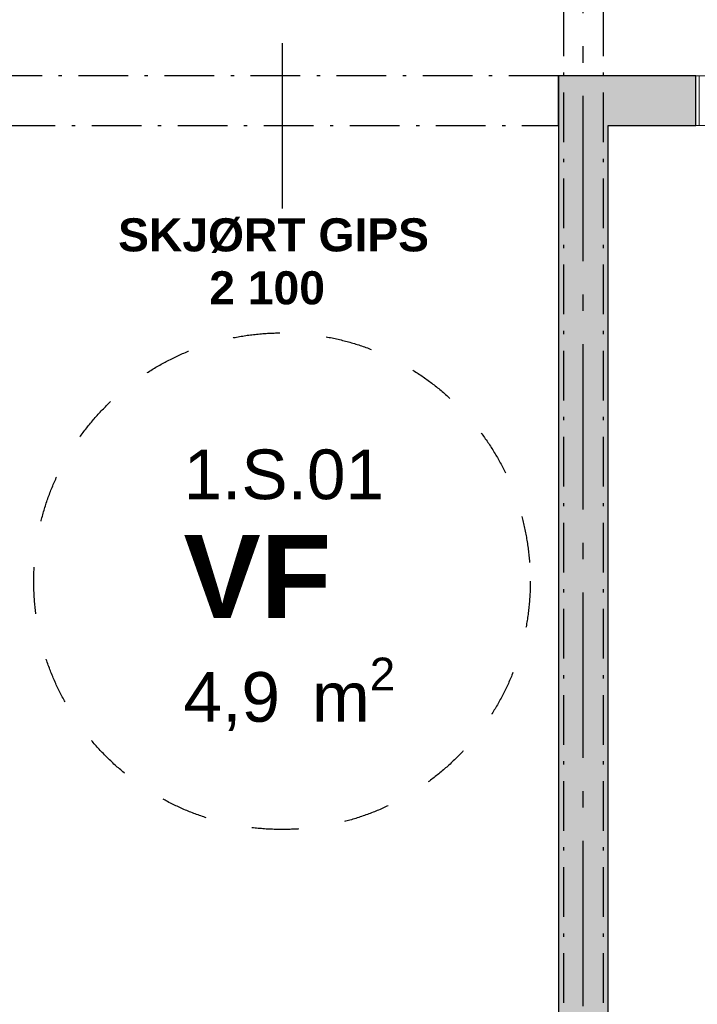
# Model space of a CAD drawing. Header units: millimetres. Extents: x 269 to 62306, y -15633 to 20300.
# Tile 62 of 90: x 30398 to 32445, y 1706 to 4680. Entities that reach past the tile are written whole.
import ezdxf
from ezdxf.enums import TextEntityAlignment as Align

# ---------------------------------------------------------------- set-up
doc = ezdxf.new("R2010")
doc.units = ezdxf.units.MM
doc.header["$LTSCALE"] = 0.5
doc.header["$MEASUREMENT"] = 0
for name, pattern in [('Akselinje', [1500, 1000, -200, 100, -200]), ('Dampsperre', [564.444444, 282.222222, -282.222222]), ('Over snittplan', [520, 300, -100, 20, -100]), ('PLINE', [0])]:
    doc.linetypes.add(name, pattern=pattern)
for name, color, linetype in [('223- Bjelker', 7, 'Continuous'), ('242- Ikke-bærende innervegger (Skravur)(Nye konstruksjoner)', 7, 'Continuous'), ('242- Ikke-bærende innervegger(Nye konstruksjoner)', 7, 'Continuous'), ('244- Vinduer_ dører_ foldevegger(Nye konstruksjoner)', 7, 'Continuous'), ('245- Skjørt tekst', 7, 'Continuous'), ('245- Skjørt(Nye konstruksjoner)', 7, 'Continuous'), ('82-- Modullinjer', 7, 'Continuous'), ('862- M___Nettoareal(Nye konstruksjoner)', 7, 'Continuous'), ('862- M___Nettoareal(Tekst)(Nye konstruksjoner)', 7, 'Continuous'), ('Rullestolsirkler(Nye konstruksjoner)', 7, 'Continuous')]:
    doc.layers.add(name, color=color, linetype=linetype)
doc.layers.add('234- Vinduer_ dører_ porter(Nye konstruksjoner)', color=7, linetype='Continuous', lineweight=0)
doc.styles.add('GENERATED_STYLE_1', font='Arial.ttf')
doc.styles.add('GENERATED_STYLE_2', font='Arial Bold.ttf')

# ---------------------------------------------------------------- blocks, each defined once
blk = doc.blocks.new('VF_1.S.01_27', base_point=(31190, 2983.8))
at = {"layer": '862- M___Nettoareal(Tekst)(Nye konstruksjoner)', "insert": (30892.6, 2753), "char_height": 150, "attachment_point": 1, "style": 'GENERATED_STYLE_1'}
blk.add_mtext('\\A1;{\\pql;\\pt0,100;\\fArial|b0|i0|c0|p0;\\W1.000000;4,9\\fArial|b0|i0|c0|p0;\\W1.000000;\\A1{\\H.66x;\\S^  ;}\\fArial|b0|i0|c0|p0;\\W1.000000; m\\fArial|b0|i0|c0|p0;\\W1.000000;\\A1{\\H.66x;\\S2^  ;}}', dxfattribs=at)
at = {"layer": '862- M___Nettoareal(Tekst)(Nye konstruksjoner)'}
for tag, height, style, p in [('ROOM_NUMBER', 150, 'GENERATED_STYLE_1', (30892.6, 3381.6)), ('ROOM_NAME', 250, 'GENERATED_STYLE_2', (30892.6, 3123))]:
    blk.add_attdef(tag, text='', height=height, dxfattribs=dict(at, style=style)).set_placement(p, align=Align.TOP_LEFT)
blk = doc.blocks.new('Dør med sidefelt på side 2_7')
at = {"layer": '234- Vinduer_ dører_ porter(Nye konstruksjoner)', "linetype": 'PLINE'}
for p, q in [((802, 0), (802, 860)), ((-845, 0), (-855, 0)), ((-855, 0), (-855, -150)), ((-802, 0), (-845, 0)), ((-845, 0), (-845, -150)), ((-802, -150), (-802, 0)), ((-58, 0), (-101, 0)), ((-101, 0), (-101, -150)), ((-58, 0), (802, 0)), ((-58, -150), (-58, 0)), ((845, 0), (802, 0)), ((802, 0), (802, -150)), ((845, 0), (855, 0)), ((845, -150), (845, 0)), ((855, 0), (855, -150)), ((-845, -150), (-855, -150)), ((-845, -150), (-802, -150)), ((802, -150), (-802, -150)), ((-101, -150), (-58, -150)), ((802, -150), (845, -150)), ((845, -150), (855, -150))]:
    blk.add_line(p, q, dxfattribs=at)
at = {"layer": '234- Vinduer_ dører_ porter(Nye konstruksjoner)', "linetype": 'PLINE', "flags": 128}
blk.add_lwpolyline([(-802, -150), (-101, -150), (-101, 0), (-802, 0)], close=True, dxfattribs=at)
at = {"layer": '234- Vinduer_ dører_ porter(Nye konstruksjoner)', "linetype": 'PLINE'}
blk.add_arc((802, 0), 860, 90, 180, dxfattribs=at)
at = {"layer": '244- Vinduer_ dører_ foldevegger(Nye konstruksjoner)', "linetype": 'PLINE'}
for p, q in [((-855, 0), (-855, -150)), ((-855, 0), (-855, -150)), ((855, 0), (855, -150)), ((855, 0), (855, -150))]:
    blk.add_line(p, q, dxfattribs=at)
blk = doc.blocks.new('Standard grid marker')
at = {"layer": '82-- Modullinjer', "linetype": 'Akselinje'}
blk.add_line((200, 0), (18800, 0), dxfattribs=at)
at = {"layer": '82-- Modullinjer', "style": 'GENERATED_STYLE_2'}
blk.add_attdef('AC_MarkerText_1', text='', height=250, rotation=270, dxfattribs=at).set_placement((19482.1, -57.1), align=Align.TOP_CENTER)
blk = doc.blocks.new('Label_11', base_point=(31190, 4510))
at = {"layer": '245- Skjørt tekst', "linetype": 'PLINE'}
for p, q in [((31190, 4609), (31190, 4411)), ((31190, 4411), (31190, 4110))]:
    blk.add_line(p, q, dxfattribs=at)
at = {"layer": '245- Skjørt tekst', "char_height": 100, "attachment_point": 2, "style": 'GENERATED_STYLE_2'}
for s, insert in [('\\A1;{\\pqc;\\pt0,1000;\\fArial|b1|i0|c0|p0;\\W1.000000;SKJØRT GIPS\\fArial|b1|i0|c0|p0;\\W1.000000;\\A1{\\H.66x;\\S^  ;}\\fArial|b1|i0|c0|p0;\\W1.000000;\\fArial|b1|i0|c0|p0;\\W1.000000;\\A1{\\H.66x;\\S^  ;}\\fArial|b1|i0|c0|p0;\\W1.000000; \\fArial|b1|i0|c0|p0;\\W1.000000;\\fArial|b1|i0|c0|p0;\\W1.000000;\\fArial|b1|i0|c0|p0;\\W1.000000;\\fArial|b1|i0|c0|p0;\\W1.000000;\\fArial|b1|i0|c0|p0;\\W1.000000;\\fArial|b1|i0|c0|p0;\\W1.000000;\\fArial|b1|i0|c0|p0;\\W1.000000;\\fArial|b1|i0|c0|p0;\\W1.000000;\\fArial|b1|i0|c0|p0;\\W1.000000;\\fArial|b1|i0|c0|p0;\\W1.000000;\\fArial|b1|i0|c0|p0;\\W1.000000;\\fArial|b1|i0|c0|p0;\\W1.000000;\\fArial|b1|i0|c0|p0;\\W1.000000;\\fArial|b1|i0|c0|p0;\\W1.000000;\\fArial|b1|i0|c0|p0;\\W1.000000;\\fArial|b1|i0|c0|p0;\\W1.000000;\\fArial|b1|i0|c0|p0;\\W1.000000;\\fArial|b1|i0|c0|p0;\\W1.000000;\\fArial|b1|i0|c0|p0;\\W1.000000;\\fArial|b1|i0|c0|p0;\\W1.000000;\\fArial|b1|i0|c0|p0;\\W1.000000;\\fArial|b1|i0|c0|p0;\\W1.000000;\\fArial|b1|i0|c0|p0;\\W1.000000;\\fArial|b1|i0|c0|p0;\\W1.000000;\\fArial|b1|i0|c0|p0;\\W1.000000;\\fArial|b1|i0|c0|p0;\\W1.000000;\\fArial|b1|i0|c0|p0;\\W1.000000;\\fArial|b1|i0|c0|p0;\\W1.000000;\\fArial|b1|i0|c0|p0;\\W1.000000;\\fArial|b1|i0|c0|p0;\\W1.000000;\\fArial|b1|i0|c0|p0;\\W1.000000;\\fArial|b1|i0|c0|p0;\\W1.000000;\\fArial|b1|i0|c0|p0;\\W1.000000;\\fArial|b1|i0|c0|p0;\\W1.000000;\\fArial|b1|i0|c0|p0;\\W1.000000;\\fArial|b1|i0|c0|p0;\\W1.000000;\\fArial|b1|i0|c0|p0;\\W1.000000;\\fArial|b1|i0|c0|p0;\\W1.000000;\\fArial|b1|i0|c0|p0;\\W1.000000;\\fArial|b1|i0|c0|p0;\\W1.000000;\\fArial|b1|i0|c0|p0;\\W1.000000;\\fArial|b1|i0|c0|p0;\\W1.000000;\\fArial|b1|i0|c0|p0;\\W1.000000;}', (31190, 4080)), ('\\A1;{\\pqc;\\pt0,1000;\\fArial|b1|i0|c0|p0;\\W1.000000;2\xa0100 \\fArial|b1|i0|c0|p0;\\W1.000000;\\A1{\\H.66x;\\S^  ;}\\fArial|b1|i0|c0|p0;\\W1.000000;\\fArial|b1|i0|c0|p0;\\W1.000000;\\A1{\\H.66x;\\S^  ;}\\fArial|b1|i0|c0|p0;\\W1.000000;\\fArial|b1|i0|c0|p0;\\W1.000000;\\fArial|b1|i0|c0|p0;\\W1.000000;\\fArial|b1|i0|c0|p0;\\W1.000000;\\fArial|b1|i0|c0|p0;\\W1.000000;\\fArial|b1|i0|c0|p0;\\W1.000000;\\fArial|b1|i0|c0|p0;\\W1.000000;\\fArial|b1|i0|c0|p0;\\W1.000000;\\fArial|b1|i0|c0|p0;\\W1.000000;\\fArial|b1|i0|c0|p0;\\W1.000000;\\fArial|b1|i0|c0|p0;\\W1.000000;\\fArial|b1|i0|c0|p0;\\W1.000000;\\fArial|b1|i0|c0|p0;\\W1.000000;\\fArial|b1|i0|c0|p0;\\W1.000000;\\fArial|b1|i0|c0|p0;\\W1.000000;\\fArial|b1|i0|c0|p0;\\W1.000000;\\fArial|b1|i0|c0|p0;\\W1.000000;\\fArial|b1|i0|c0|p0;\\W1.000000;\\fArial|b1|i0|c0|p0;\\W1.000000;\\fArial|b1|i0|c0|p0;\\W1.000000;\\fArial|b1|i0|c0|p0;\\W1.000000;\\fArial|b1|i0|c0|p0;\\W1.000000;\\fArial|b1|i0|c0|p0;\\W1.000000;\\fArial|b1|i0|c0|p0;\\W1.000000;\\fArial|b1|i0|c0|p0;\\W1.000000;\\fArial|b1|i0|c0|p0;\\W1.000000;\\fArial|b1|i0|c0|p0;\\W1.000000;\\fArial|b1|i0|c0|p0;\\W1.000000;\\fArial|b1|i0|c0|p0;\\W1.000000;\\fArial|b1|i0|c0|p0;\\W1.000000;\\fArial|b1|i0|c0|p0;\\W1.000000;\\fArial|b1|i0|c0|p0;\\W1.000000;\\fArial|b1|i0|c0|p0;\\W1.000000;\\fArial|b1|i0|c0|p0;\\W1.000000;\\fArial|b1|i0|c0|p0;\\W1.000000;\\fArial|b1|i0|c0|p0;\\W1.000000;\\fArial|b1|i0|c0|p0;\\W1.000000;\\fArial|b1|i0|c0|p0;\\W1.000000;\\fArial|b1|i0|c0|p0;\\W1.000000;\\fArial|b1|i0|c0|p0;\\W1.000000;\\fArial|b1|i0|c0|p0;\\W1.000000;\\fArial|b1|i0|c0|p0;\\W1.000000;\\fArial|b1|i0|c0|p0;\\W1.000000;\\fArial|b1|i0|c0|p0;\\W1.000000;}', (31190, 3920))]:
    blk.add_mtext(s, dxfattribs=dict(at, insert=insert))
blk = doc.blocks.new('Label_12', base_point=(31190, 5625))
at = {"layer": '245- Skjørt tekst', "linetype": 'PLINE'}
for p, q in [((31190, 5724), (31190, 5526)), ((31190, 5526), (31190, 5225))]:
    blk.add_line(p, q, dxfattribs=at)
at = {"layer": '245- Skjørt tekst', "char_height": 100, "attachment_point": 2, "style": 'GENERATED_STYLE_2'}
for s, insert in [('\\A1;{\\pqc;\\pt0,1000;\\fArial|b1|i0|c0|p0;\\W1.000000;SKJØRT GIPS\\fArial|b1|i0|c0|p0;\\W1.000000;\\A1{\\H.66x;\\S^  ;}\\fArial|b1|i0|c0|p0;\\W1.000000;\\fArial|b1|i0|c0|p0;\\W1.000000;\\A1{\\H.66x;\\S^  ;}\\fArial|b1|i0|c0|p0;\\W1.000000; \\fArial|b1|i0|c0|p0;\\W1.000000;\\fArial|b1|i0|c0|p0;\\W1.000000;\\fArial|b1|i0|c0|p0;\\W1.000000;\\fArial|b1|i0|c0|p0;\\W1.000000;\\fArial|b1|i0|c0|p0;\\W1.000000;\\fArial|b1|i0|c0|p0;\\W1.000000;\\fArial|b1|i0|c0|p0;\\W1.000000;\\fArial|b1|i0|c0|p0;\\W1.000000;\\fArial|b1|i0|c0|p0;\\W1.000000;\\fArial|b1|i0|c0|p0;\\W1.000000;\\fArial|b1|i0|c0|p0;\\W1.000000;\\fArial|b1|i0|c0|p0;\\W1.000000;\\fArial|b1|i0|c0|p0;\\W1.000000;\\fArial|b1|i0|c0|p0;\\W1.000000;\\fArial|b1|i0|c0|p0;\\W1.000000;\\fArial|b1|i0|c0|p0;\\W1.000000;\\fArial|b1|i0|c0|p0;\\W1.000000;\\fArial|b1|i0|c0|p0;\\W1.000000;\\fArial|b1|i0|c0|p0;\\W1.000000;\\fArial|b1|i0|c0|p0;\\W1.000000;\\fArial|b1|i0|c0|p0;\\W1.000000;\\fArial|b1|i0|c0|p0;\\W1.000000;\\fArial|b1|i0|c0|p0;\\W1.000000;\\fArial|b1|i0|c0|p0;\\W1.000000;\\fArial|b1|i0|c0|p0;\\W1.000000;\\fArial|b1|i0|c0|p0;\\W1.000000;\\fArial|b1|i0|c0|p0;\\W1.000000;\\fArial|b1|i0|c0|p0;\\W1.000000;\\fArial|b1|i0|c0|p0;\\W1.000000;\\fArial|b1|i0|c0|p0;\\W1.000000;\\fArial|b1|i0|c0|p0;\\W1.000000;\\fArial|b1|i0|c0|p0;\\W1.000000;\\fArial|b1|i0|c0|p0;\\W1.000000;\\fArial|b1|i0|c0|p0;\\W1.000000;\\fArial|b1|i0|c0|p0;\\W1.000000;\\fArial|b1|i0|c0|p0;\\W1.000000;\\fArial|b1|i0|c0|p0;\\W1.000000;\\fArial|b1|i0|c0|p0;\\W1.000000;\\fArial|b1|i0|c0|p0;\\W1.000000;\\fArial|b1|i0|c0|p0;\\W1.000000;\\fArial|b1|i0|c0|p0;\\W1.000000;\\fArial|b1|i0|c0|p0;\\W1.000000;\\fArial|b1|i0|c0|p0;\\W1.000000;}', (31190, 5195)), ('\\A1;{\\pqc;\\pt0,1000;\\fArial|b1|i0|c0|p0;\\W1.000000;2\xa0100 \\fArial|b1|i0|c0|p0;\\W1.000000;\\A1{\\H.66x;\\S^  ;}\\fArial|b1|i0|c0|p0;\\W1.000000;\\fArial|b1|i0|c0|p0;\\W1.000000;\\A1{\\H.66x;\\S^  ;}\\fArial|b1|i0|c0|p0;\\W1.000000;\\fArial|b1|i0|c0|p0;\\W1.000000;\\fArial|b1|i0|c0|p0;\\W1.000000;\\fArial|b1|i0|c0|p0;\\W1.000000;\\fArial|b1|i0|c0|p0;\\W1.000000;\\fArial|b1|i0|c0|p0;\\W1.000000;\\fArial|b1|i0|c0|p0;\\W1.000000;\\fArial|b1|i0|c0|p0;\\W1.000000;\\fArial|b1|i0|c0|p0;\\W1.000000;\\fArial|b1|i0|c0|p0;\\W1.000000;\\fArial|b1|i0|c0|p0;\\W1.000000;\\fArial|b1|i0|c0|p0;\\W1.000000;\\fArial|b1|i0|c0|p0;\\W1.000000;\\fArial|b1|i0|c0|p0;\\W1.000000;\\fArial|b1|i0|c0|p0;\\W1.000000;\\fArial|b1|i0|c0|p0;\\W1.000000;\\fArial|b1|i0|c0|p0;\\W1.000000;\\fArial|b1|i0|c0|p0;\\W1.000000;\\fArial|b1|i0|c0|p0;\\W1.000000;\\fArial|b1|i0|c0|p0;\\W1.000000;\\fArial|b1|i0|c0|p0;\\W1.000000;\\fArial|b1|i0|c0|p0;\\W1.000000;\\fArial|b1|i0|c0|p0;\\W1.000000;\\fArial|b1|i0|c0|p0;\\W1.000000;\\fArial|b1|i0|c0|p0;\\W1.000000;\\fArial|b1|i0|c0|p0;\\W1.000000;\\fArial|b1|i0|c0|p0;\\W1.000000;\\fArial|b1|i0|c0|p0;\\W1.000000;\\fArial|b1|i0|c0|p0;\\W1.000000;\\fArial|b1|i0|c0|p0;\\W1.000000;\\fArial|b1|i0|c0|p0;\\W1.000000;\\fArial|b1|i0|c0|p0;\\W1.000000;\\fArial|b1|i0|c0|p0;\\W1.000000;\\fArial|b1|i0|c0|p0;\\W1.000000;\\fArial|b1|i0|c0|p0;\\W1.000000;\\fArial|b1|i0|c0|p0;\\W1.000000;\\fArial|b1|i0|c0|p0;\\W1.000000;\\fArial|b1|i0|c0|p0;\\W1.000000;\\fArial|b1|i0|c0|p0;\\W1.000000;\\fArial|b1|i0|c0|p0;\\W1.000000;\\fArial|b1|i0|c0|p0;\\W1.000000;\\fArial|b1|i0|c0|p0;\\W1.000000;\\fArial|b1|i0|c0|p0;\\W1.000000;\\fArial|b1|i0|c0|p0;\\W1.000000;}', (31190, 5035))]:
    blk.add_mtext(s, dxfattribs=dict(at, insert=insert))

msp = doc.modelspace()

# ---------------------------------------------------------------- hatches: boundary and pattern name
at = {"layer": '242- Ikke-bærende innervegger (Skravur)(Nye konstruksjoner)', "linetype": 'Continuous'}
for points in [[(32025, 4360), (32175, 4360), (32025, 4510)], [(32175, 4510), (32025, 4510), (32175, 4360)], [(32175, 4360), (32440, 4360), (32440, 4510), (32175, 4510)], [(32025, 4360), (32025, 1560), (32175, 1560), (32175, 4360)]]:
    msp.add_hatch(color=256, dxfattribs=at).paths.add_polyline_path(points)

# ---------------------------------------------------------------- linework, layer by layer
at = {"layer": '223- Bjelker', "linetype": 'Over snittplan'}
for p, q in [((32040, 14600), (32040, 360)), ((32160, 14600), (32160, 360))]:
    msp.add_line(p, q, dxfattribs=at)
at = {"layer": '242- Ikke-bærende innervegger(Nye konstruksjoner)', "linetype": 'PLINE'}
msp.add_line((32440, 4360), (32440, 4510), dxfattribs=at)
at = {"layer": '242- Ikke-bærende innervegger(Nye konstruksjoner)', "linetype": 'PLINE', "flags": 128}
for points in [[(32025, 4510), (32025, 4360)], [(32440, 4510), (32025, 4510)], [(32025, 4360), (32025, 1560)], [(32175, 4360), (32440, 4360)], [(32175, 1560), (32175, 4360)]]:
    msp.add_lwpolyline(points, dxfattribs=at)
at = {"layer": '245- Skjørt(Nye konstruksjoner)', "linetype": 'Over snittplan', "flags": 128}
for points in [[(32025, 4510), (30355, 4510)], [(32025, 4360), (32025, 4510)], [(30355, 4360), (32025, 4360)]]:
    msp.add_lwpolyline(points, dxfattribs=at)
at = {"layer": 'Rullestolsirkler(Nye konstruksjoner)', "linetype": 'Dampsperre'}
msp.add_circle((31190, 2983.8), 750, dxfattribs=at)

# ---------------------------------------------------------------- block references
at = {"layer": '244- Vinduer_ dører_ foldevegger(Nye konstruksjoner)', "linetype": 'PLINE', "zscale": 1000, "rotation": 180}
msp.add_blockref('Dør med sidefelt på side 2_7', (33295, 4360), dxfattribs=at)
at = {"layer": '245- Skjørt tekst', "linetype": 'PLINE'}
for name, p in [('Label_12', (31190, 5625)), ('Label_11', (31190, 4510))]:
    msp.add_blockref(name, p, dxfattribs=at)
at = {"layer": '82-- Modullinjer', "linetype": 'PLINE', "zscale": 1000, "rotation": 90}
msp.add_blockref('Standard grid marker', (32100, 0), dxfattribs=at)
at = {"layer": '862- M___Nettoareal(Nye konstruksjoner)', "linetype": 'Continuous'}
ref = msp.add_blockref('VF_1.S.01_27', (31190, 2983.8), dxfattribs=at)
ref.add_attrib('ROOM_NAME', 'VF', dxfattribs={"layer": '862- M___Nettoareal(Tekst)(Nye konstruksjoner)', "color": 7, "height": 250, "style": 'GENERATED_STYLE_2'}).set_placement((30892.6, 3123), align=Align.TOP_LEFT)
ref.add_attrib('ROOM_NUMBER', '1.S.01', dxfattribs={"layer": '862- M___Nettoareal(Tekst)(Nye konstruksjoner)', "color": 7, "height": 150, "style": 'GENERATED_STYLE_1'}).set_placement((30892.6, 3381.6), align=Align.TOP_LEFT)

doc.saveas('drawing.dxf')
